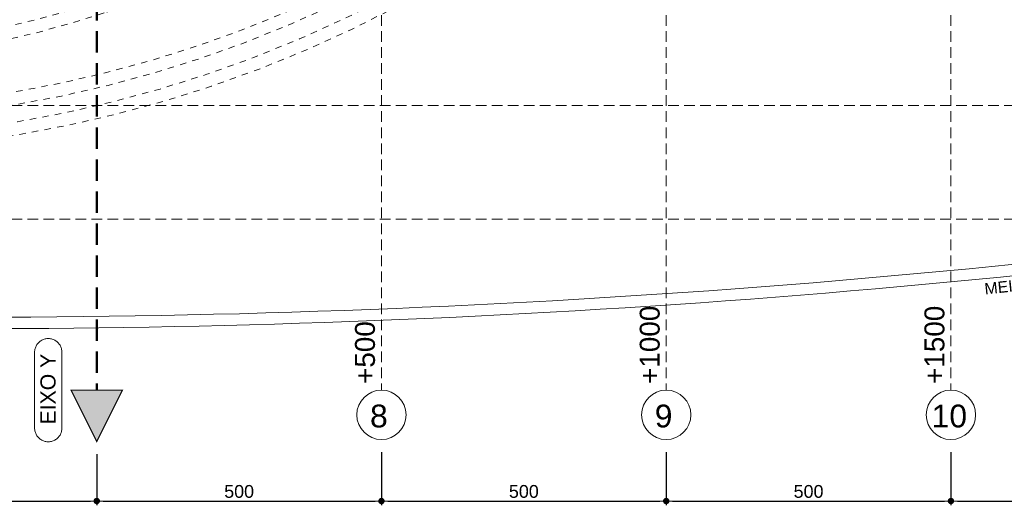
# Model space of a CAD drawing. Header units: millimetres. Extents: x 83 to 471, y -739 to 93.
# Tile 90 of 179: x 137 to 160, y -424 to -413. Entities that reach past the tile are written whole.
import ezdxf

# ---------------------------------------------------------------- set-up
doc = ezdxf.new("R2010")
doc.units = ezdxf.units.MM
for name, pattern in [('CYPE_RAYA', [0.225, 0.1125, -0.1125]), ('CYPE_RAYAPUNTOPUNTO', [0.45, 0.225, -0.075, 0, -0.075, 0, -0.075]), ('TRAZO_HUECO', [0.75, 0.5, -0.25])]:
    doc.linetypes.add(name, pattern=pattern)
for name, color, linetype, lineweight in [('__MAGNUS.Cota', 30, 'Continuous', 9), ('A-FLOR', 7, 'Continuous', 9), ('BL_CONTORNO', 7, 'Continuous', 30), ('CARGCIM', 7, 'Continuous', 9), ('COTA', 7, 'Continuous', 20), ('COTA_FORMAS', 7, 'CYPE_RAYAPUNTOPUNTO', 0), ('COTAS', 250, 'Continuous', 5), ('COTAS_REF_LINHAS', 7, 'Continuous', 20), ('LC-Eixos', 9, 'Continuous', 5), ('SAP_DIMENSION_Y_ARM', 7, 'Continuous', 0)]:
    doc.layers.add(name, color=color, linetype=linetype, lineweight=lineweight)
doc.styles.add('Arial', font='arial.ttf')
doc.dimstyles.new('Copy of UM_75.000000', dxfattribs={"dimtxt": 0.3, "dimasz": 0.15, "dimexe": 0.1, "dimexo": 0.3, "dimgap": 0.07, "dimtad": 1, "dimdec": 0, "dimlfac": 75, "dimzin": 0, "dimdsep": 46, "dimtxsty": 'Arial', "dimblk": 'DOT', "dimcen": 0.09, "dimdle": 0.1, "dimclrd": 30, "dimclre": 30, "dimclrt": 7, "dimadec": 1, "dimazin": 2, "dimtfac": 1, "dimtdec": 0, "dimtofl": 0, "dimtmove": 0, "dimatfit": 3, "dimldrblk": 'DOT', "dimfxl": 1, "dimtolj": 1, "dimarcsym": 0})

# ---------------------------------------------------------------- blocks, each defined once
blk = doc.blocks.new('_DOT')
at = {"layer": '__MAGNUS.Cota', "linetype": 'ByBlock'}
blk.add_line((-0.5, 0), (-1, 0), dxfattribs=at)
at = {"layer": '__MAGNUS.Cota', "linetype": 'ByBlock', "const_width": 0.5}
blk.add_lwpolyline([(-0.25, 0, 1), (0.25, 0, 1)], format="xyb", close=True, dxfattribs=at)
blk = doc.blocks.new('*D784')
at = {"layer": 'COTAS', "color": 30, "lineweight": -2}
for p, q in [((131.7061322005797, -422.7244821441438), (131.7061322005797, -423.9652072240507)), ((138.3731322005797, -422.7701978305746), (138.3731322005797, -423.9652072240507)), ((131.8561322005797, -423.8652072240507), (138.2231322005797, -423.8652072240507))]:
    blk.add_line(p, q, dxfattribs=at)
at = {"layer": 'Defpoints', "color": 0}
for p in [(131.7061322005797, -422.4244821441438), (138.3731322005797, -422.4701978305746), (138.3731322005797, -423.8652072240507)]:
    blk.add_point(p, dxfattribs=at)
at = {"layer": 'COTAS', "color": 30, "linetype": 'ByBlock', "lineweight": -2, "xscale": 0.15, "yscale": 0.15, "zscale": 0.15, "rotation": 180}
blk.add_blockref('_DOT', (131.7061322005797, -423.8652072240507), dxfattribs=at)
at = {"layer": 'COTAS', "color": 30, "linetype": 'ByBlock', "lineweight": -2, "xscale": 0.15, "yscale": 0.15, "zscale": 0.15}
blk.add_blockref('_DOT', (138.3731322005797, -423.8652072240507), dxfattribs=at)
at = {"layer": 'COTAS', "color": 7, "insert": (135.0396322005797, -423.6420353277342), "char_height": 0.3, "attachment_point": 5, "style": 'Arial'}
blk.add_mtext('\\A1;500', dxfattribs=at)
blk = doc.blocks.new('*D785')
at = {"layer": 'COTAS', "color": 30, "lineweight": -2}
for p, q in [((138.3731322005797, -422.7701978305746), (138.3731322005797, -423.9652072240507)), ((145.0401322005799, -422.7244821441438), (145.0401322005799, -423.9652072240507)), ((138.5231322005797, -423.8652072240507), (144.8901322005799, -423.8652072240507))]:
    blk.add_line(p, q, dxfattribs=at)
at = {"layer": 'Defpoints', "color": 0}
for p in [(138.3731322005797, -422.4701978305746), (145.0401322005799, -422.4244821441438), (145.0401322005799, -423.8652072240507)]:
    blk.add_point(p, dxfattribs=at)
at = {"layer": 'COTAS', "color": 30, "linetype": 'ByBlock', "lineweight": -2, "xscale": 0.15, "yscale": 0.15, "zscale": 0.15, "rotation": 180}
blk.add_blockref('_DOT', (138.3731322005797, -423.8652072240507), dxfattribs=at)
at = {"layer": 'COTAS', "color": 30, "linetype": 'ByBlock', "lineweight": -2, "xscale": 0.15, "yscale": 0.15, "zscale": 0.15}
blk.add_blockref('_DOT', (145.0401322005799, -423.8652072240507), dxfattribs=at)
at = {"layer": 'COTAS', "color": 7, "insert": (141.7066322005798, -423.6420353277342), "char_height": 0.3, "attachment_point": 5, "style": 'Arial'}
blk.add_mtext('\\A1;500', dxfattribs=at)
blk = doc.blocks.new('*D786')
at = {"layer": 'COTAS', "color": 30, "lineweight": -2}
for p, q in [((145.0401322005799, -422.7244821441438), (145.0401322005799, -423.9652072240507)), ((151.70713220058, -422.7244821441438), (151.70713220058, -423.9652072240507)), ((145.1901322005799, -423.8652072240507), (151.55713220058, -423.8652072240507))]:
    blk.add_line(p, q, dxfattribs=at)
at = {"layer": 'Defpoints', "color": 0}
for p in [(145.0401322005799, -422.4244821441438), (151.70713220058, -422.4244821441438), (151.70713220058, -423.8652072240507)]:
    blk.add_point(p, dxfattribs=at)
at = {"layer": 'COTAS', "color": 30, "linetype": 'ByBlock', "lineweight": -2, "xscale": 0.15, "yscale": 0.15, "zscale": 0.15, "rotation": 180}
blk.add_blockref('_DOT', (145.0401322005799, -423.8652072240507), dxfattribs=at)
at = {"layer": 'COTAS', "color": 30, "linetype": 'ByBlock', "lineweight": -2, "xscale": 0.15, "yscale": 0.15, "zscale": 0.15}
blk.add_blockref('_DOT', (151.70713220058, -423.8652072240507), dxfattribs=at)
at = {"layer": 'COTAS', "color": 7, "insert": (148.3736322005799, -423.6420353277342), "char_height": 0.3, "attachment_point": 5, "style": 'Arial'}
blk.add_mtext('\\A1;500', dxfattribs=at)
blk = doc.blocks.new('*D787')
at = {"layer": 'COTAS', "color": 30, "lineweight": -2}
for p, q in [((151.70713220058, -422.7244821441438), (151.70713220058, -423.9652072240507)), ((158.3741322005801, -422.7244821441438), (158.3741322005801, -423.9652072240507)), ((151.85713220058, -423.8652072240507), (158.2241322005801, -423.8652072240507))]:
    blk.add_line(p, q, dxfattribs=at)
at = {"layer": 'Defpoints', "color": 0}
for p in [(151.70713220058, -422.4244821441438), (158.3741322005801, -422.4244821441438), (158.3741322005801, -423.8652072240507)]:
    blk.add_point(p, dxfattribs=at)
at = {"layer": 'COTAS', "color": 30, "linetype": 'ByBlock', "lineweight": -2, "xscale": 0.15, "yscale": 0.15, "zscale": 0.15, "rotation": 180}
blk.add_blockref('_DOT', (151.70713220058, -423.8652072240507), dxfattribs=at)
at = {"layer": 'COTAS', "color": 30, "linetype": 'ByBlock', "lineweight": -2, "xscale": 0.15, "yscale": 0.15, "zscale": 0.15}
blk.add_blockref('_DOT', (158.3741322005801, -423.8652072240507), dxfattribs=at)
at = {"layer": 'COTAS', "color": 7, "insert": (155.04063220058, -423.6420353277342), "char_height": 0.3, "attachment_point": 5, "style": 'Arial'}
blk.add_mtext('\\A1;500', dxfattribs=at)
blk = doc.blocks.new('*D788')
at = {"layer": 'COTAS', "color": 30, "lineweight": -2}
for p, q in [((158.3741322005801, -422.7244821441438), (158.3741322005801, -423.9652072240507)), ((165.0411322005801, -422.7244821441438), (165.0411322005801, -423.9652072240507)), ((158.5241322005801, -423.8652072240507), (164.8911322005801, -423.8652072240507))]:
    blk.add_line(p, q, dxfattribs=at)
at = {"layer": 'Defpoints', "color": 0}
for p in [(158.3741322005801, -422.4244821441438), (165.0411322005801, -422.4244821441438), (165.0411322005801, -423.8652072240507)]:
    blk.add_point(p, dxfattribs=at)
at = {"layer": 'COTAS', "color": 30, "linetype": 'ByBlock', "lineweight": -2, "xscale": 0.15, "yscale": 0.15, "zscale": 0.15, "rotation": 180}
blk.add_blockref('_DOT', (158.3741322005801, -423.8652072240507), dxfattribs=at)
at = {"layer": 'COTAS', "color": 30, "linetype": 'ByBlock', "lineweight": -2, "xscale": 0.15, "yscale": 0.15, "zscale": 0.15}
blk.add_blockref('_DOT', (165.0411322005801, -423.8652072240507), dxfattribs=at)
at = {"layer": 'COTAS', "color": 7, "insert": (161.7076322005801, -423.6420353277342), "char_height": 0.3, "attachment_point": 5, "style": 'Arial'}
blk.add_mtext('\\A1;500', dxfattribs=at)
blk = doc.blocks.new('*D1165')
at = {"color": 30, "lineweight": -2}
blk.add_arc((138.3731322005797, -381.2668698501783), 1.521261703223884, 5.651790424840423, 84.34820957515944, dxfattribs=at)
at = {"layer": 'Defpoints', "color": 0}
for p in [(138.3731322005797, -372.3648810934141), (139.6905834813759, -380.5062389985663), (96.62457239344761, -381.2668698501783), (168.9921038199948, -381.2668698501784), (138.3731322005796, -421.268869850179)]:
    blk.add_point(p, dxfattribs=at)
at = {"color": 30, "linetype": 'ByBlock', "lineweight": -2, "xscale": 0.15, "yscale": 0.15, "zscale": 0.15}
for p, rotation in [((138.3731322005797, -379.7456081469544), 177.1741047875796), ((139.8943939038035, -381.2668698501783), 272.8258952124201)]:
    blk.add_blockref('_DOT', p, dxfattribs=dict(at, rotation=rotation))
at = {"color": 7, "insert": (139.6080076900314, -380.0319943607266), "char_height": 0.3, "attachment_point": 5, "rotation": 315, "style": 'Arial'}
blk.add_mtext('\\A1;90%%d', dxfattribs=at)
blk = doc.blocks.new('G$C05BD9800')
at = {"layer": 'BL_CONTORNO', "linetype": 'CYPE_RAYA', "lineweight": 9}
for points in [[(-27.89786708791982, 3.301203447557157, -0.02097196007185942), (-22.63056795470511, -10.00049999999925, 0.2521914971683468), (-10.00049999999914, -22.93086737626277, 0.1604170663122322), (2.415845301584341e-13, -22.86662850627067, 0.08690020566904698), (10.00000000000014, -17.04050169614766, -0.02981363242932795), (15.00074999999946, -13.43871046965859, -0.08019868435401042), (17.47727468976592, -12.21202961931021, 0.08019868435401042)], [(-28.1719184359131, 3.179154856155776, -0.02095977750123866), (-22.91660927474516, -10.09132570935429, 0.2520587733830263), (-10.0912695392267, -23.21680887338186, 0.1604667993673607), (0.0998859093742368, -23.14954595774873, 0.08691403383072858), (10.19150395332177, -17.2714406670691, -0.02984191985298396), (15.1683390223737, -13.687677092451, -0.08044660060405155), (17.56588621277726, -12.49864433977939)], [(-28.37745694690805, 3.087618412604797, -0.02095068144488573), (-23.13112506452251, -10.15948943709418, 0.2519612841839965), (-10.15934550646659, -23.43126530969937, 0.1605031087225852), (0.1748131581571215, -23.36172891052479, 0.08692405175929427), (10.33512239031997, -17.44465276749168, -0.02986381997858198), (15.29410156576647, -13.87435833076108, -0.08064196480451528), (17.63234485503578, -12.71360538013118)], [(16.80325487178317, -19.13550782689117, 0.1352947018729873), (4.88794872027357, -22.62030539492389, -0.3251372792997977), (-19.83538541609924, -19.02356842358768, -0.06288978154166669), (-26.35089008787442, -8.791249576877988)], [(16.80675853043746, -19.36048054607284, 0.1353800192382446), (4.999626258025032, -22.81578895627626, -0.3253906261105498), (-20.00100001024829, -19.17632811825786, -0.06295070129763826), (-26.55432529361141, -8.88736990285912, 0.06295070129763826)], [(16.81493373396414, -19.88541689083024, 0.1355822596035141), (5.260472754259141, -23.27176502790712, -0.3259672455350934), (-20.38751076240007, -19.53265795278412, -0.06309000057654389), (-27.02900744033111, -9.111650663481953)], [(16.81143007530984, -19.66044417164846, 0.1354950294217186), (5.148635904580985, -23.07637279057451, -0.3257225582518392), (-20.22185037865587, -19.37996360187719, -0.06303078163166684), (-26.82557223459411, -9.015530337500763)]]:
    blk.add_lwpolyline(points, format="xyb", dxfattribs=at)

msp = doc.modelspace()

# ---------------------------------------------------------------- hatches: boundary and pattern name
at = {"layer": 'LC-Eixos'}
h = msp.add_hatch(color=256, dxfattribs=at)
h.dxf.hatch_style = 1
h.paths.add_polyline_path([(137.7724682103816, -421.268869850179), (138.9737961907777, -421.268869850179), (138.3731322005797, -422.4701978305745), (137.7724682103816, -421.268869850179)])

# ---------------------------------------------------------------- linework, layer by layer
at = {"layer": 'A-FLOR'}
for radius, start, end in [(243.2121600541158, 267.0435948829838, 276.262165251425), (243.4788400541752, 267.4126388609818, 276.2621652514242)]:
    msp.add_arc((135.3149470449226, -176.3501802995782), radius, start, end, dxfattribs=at)
at = {"layer": 'CARGCIM', "linetype": 'TRAZO_HUECO', "lineweight": 50}
msp.add_line((138.3731322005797, -372.3648810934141), (138.3731322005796, -421.268869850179), dxfattribs=at)
at = {"layer": 'COTA', "const_width": 0.0266680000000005}
msp.add_lwpolyline([(138.9737961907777, -421.268869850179), (137.7724682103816, -421.268869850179), (138.3731322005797, -422.4701978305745)], close=True, dxfattribs=at)
at = {"layer": 'COTA_FORMAS', "linetype": 'TRAZO_HUECO', "ltscale": 0.5}
for p, q in [((145.0401322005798, -372.3648810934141), (145.0401322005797, -421.268869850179)), ((151.7071322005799, -372.3648810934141), (151.7071322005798, -421.268869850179)), ((158.37413220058, -372.3648810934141), (158.3741322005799, -421.268869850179)), ((96.62457239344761, -414.6018698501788), (168.9921038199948, -414.601869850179)), ((96.62457239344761, -417.268669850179), (168.9921038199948, -417.268669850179))]:
    msp.add_line(p, q, dxfattribs=at)
at = {"layer": 'COTAS_REF_LINHAS', "color": 7}
msp.add_lwpolyline([(136.9175584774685, -422.156914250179), (136.918273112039, -422.1782889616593), (136.920413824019, -422.1995682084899), (136.9239710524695, -422.2206569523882), (136.9289289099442, -422.2414610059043), (136.9352652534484, -422.2618874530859), (136.9429517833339, -422.2818450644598), (136.951954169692, -422.30124470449), (136.9622322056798, -422.3199997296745), (136.9737399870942, -422.3380263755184), (136.9864261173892, -422.3552441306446), (137.0002339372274, -422.3715760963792), (137.0151017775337, -422.3869493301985), (137.030963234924, -422.4012951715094), (137.0477474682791, -422.4145495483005), (137.0653795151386, -422.4266532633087), (137.0837806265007, -422.4375522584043), (137.1028686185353, -422.4471978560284), (137.1225582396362, -422.4555469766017), (137.1427615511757, -422.4625623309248), (137.1633883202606, -422.4682125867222), (137.1843464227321, -422.47247250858), (137.2055422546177, -422.4753230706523), (137.2268811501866, -422.4767515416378), (137.2482678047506, -422.4767515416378), (137.2696067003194, -422.4753230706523), (137.2908025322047, -422.4724725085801), (137.3117606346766, -422.4682125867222), (137.3323874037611, -422.4625623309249), (137.3525907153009, -422.4555469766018), (137.3722803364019, -422.4471978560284), (137.3913683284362, -422.4375522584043), (137.4097694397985, -422.4266532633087), (137.4274014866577, -422.4145495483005), (137.4441857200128, -422.4012951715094), (137.4600471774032, -422.3869493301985), (137.4749150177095, -422.3715760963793), (137.4887228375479, -422.3552441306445), (137.5014089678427, -422.3380263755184), (137.512916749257, -422.3199997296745), (137.523194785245, -422.30124470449), (137.5321971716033, -422.2818450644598), (137.5398837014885, -422.2618874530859), (137.5462200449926, -422.2414610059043), (137.5511779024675, -422.2206569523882), (137.5547351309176, -422.1995682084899), (137.5568758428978, -422.1782889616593), (137.5575904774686, -422.156914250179), (137.5575904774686, -420.3808254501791), (137.5568758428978, -420.3594507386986), (137.5547351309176, -420.3381714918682), (137.5511779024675, -420.3170827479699), (137.5462200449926, -420.2962786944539), (137.5398837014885, -420.2758522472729), (137.5321971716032, -420.2558946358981), (137.523194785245, -420.236494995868), (137.512916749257, -420.217739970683), (137.5014089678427, -420.1997133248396), (137.4887228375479, -420.1824955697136), (137.4749150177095, -420.1661636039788), (137.4600471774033, -420.1507903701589), (137.4441857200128, -420.1364445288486), (137.4274014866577, -420.1231901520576), (137.4097694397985, -420.1110864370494), (137.3913683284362, -420.1001874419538), (137.3722803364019, -420.0905418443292), (137.3525907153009, -420.0821927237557), (137.3323874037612, -420.0751773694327), (137.3117606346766, -420.0695271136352), (137.2908025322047, -420.065267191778), (137.2696067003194, -420.0624166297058), (137.2482678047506, -420.0609881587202), (137.2268811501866, -420.0609881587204), (137.2055422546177, -420.0624166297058), (137.1843464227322, -420.065267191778), (137.1633883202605, -420.0695271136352), (137.1427615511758, -420.0751773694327), (137.1225582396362, -420.0821927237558), (137.1028686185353, -420.0905418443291), (137.0837806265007, -420.1001874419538), (137.0653795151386, -420.1110864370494), (137.0477474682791, -420.1231901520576), (137.030963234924, -420.1364445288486), (137.0151017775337, -420.1507903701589), (137.0002339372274, -420.1661636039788), (136.9864261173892, -420.1824955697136), (136.9737399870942, -420.1997133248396), (136.9622322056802, -420.2177399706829), (136.9519541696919, -420.236494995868), (136.9429517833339, -420.2558946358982), (136.9352652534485, -420.2758522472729), (136.9289289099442, -420.2962786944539), (136.9239710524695, -420.3170827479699), (136.920413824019, -420.3381714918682), (136.918273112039, -420.3594507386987), (136.9175584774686, -420.3808254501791), (136.9175584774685, -422.156914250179)], close=True, dxfattribs=at)
for centre in [(145.0401322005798, -421.8466759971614), (151.70713220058, -421.8466759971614), (158.3741322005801, -421.8466759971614)]:
    msp.add_circle(centre, 0.5778061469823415, dxfattribs=at)

# ---------------------------------------------------------------- block references
at = {"xscale": 1.33333333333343, "yscale": 1.33333333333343, "zscale": 1.33333333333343}
msp.add_blockref('G$C05BD9800', (138.3731322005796, -381.2668698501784), dxfattribs=at)

# ---------------------------------------------------------------- texts
at = {"layer": 'COTAS_REF_LINHAS', "color": 7, "style": 'Arial'}
msp.add_text('EIXO Y', height=0.3555733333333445, rotation=90, dxfattribs=at).set_placement((137.4083640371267, -422.0725880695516))
for s, p in [('8', (144.7721188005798, -422.1411337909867)), ('9', (151.4391188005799, -422.1411337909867)), ('10', (157.9227112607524, -422.1411337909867))]:
    msp.add_text(s, height=0.5333600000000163, dxfattribs=at).set_placement(p)
at = {"layer": 'COTAS_REF_LINHAS', "color": 7, "char_height": 0.4666900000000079, "width": 0.2489013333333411, "attachment_point": 1, "rotation": 90.00000000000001, "style": 'Arial'}
for s, insert in [('+1000', (151.0870462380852, -421.1228476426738)), ('+1500', (157.7540462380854, -421.1228476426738)), ('+500', (144.4200462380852, -421.1228476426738))]:
    msp.add_mtext(s, dxfattribs=dict(at, insert=insert))
at = {"layer": 'SAP_DIMENSION_Y_ARM', "lineweight": 9, "style": 'Arial'}
msp.add_text('MEIO FIO EXISTENTE', height=0.2666800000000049, rotation=5.919900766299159, dxfattribs=at).set_placement((159.1732166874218, -419.0287012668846))

# ---------------------------------------------------------------- dimensions: what is measured, and where the dimension line sits
dim = msp.add_angular_dim_2l(base=(139.6905834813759, -380.5062389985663), line1=((96.62457239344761, -381.2668698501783), (168.9921038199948, -381.2668698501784)), line2=((138.3731322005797, -372.3648810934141), (138.3731322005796, -421.268869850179)), dimstyle='Copy of UM_75.000000')
dim.commit()
dim.dimension.update_dxf_attribs({"geometry": '*D1165', "text_midpoint": (139.6080076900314, -380.0319943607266)})
at = {"layer": 'COTAS'}
for base, p1, p2, picture, middle in [((138.3731322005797, -423.8652072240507), (131.7061322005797, -422.4244821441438), (138.3731322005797, -422.4701978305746), '*D784', (135.0396322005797, -423.6420353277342)), ((145.0401322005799, -423.8652072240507), (138.3731322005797, -422.4701978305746), (145.0401322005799, -422.4244821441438), '*D785', (141.7066322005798, -423.6420353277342)), ((151.70713220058, -423.8652072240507), (145.0401322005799, -422.4244821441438), (151.70713220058, -422.4244821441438), '*D786', (148.3736322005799, -423.6420353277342)), ((158.3741322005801, -423.8652072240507), (151.70713220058, -422.4244821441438), (158.3741322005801, -422.4244821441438), '*D787', (155.04063220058, -423.6420353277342)), ((165.0411322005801, -423.8652072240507), (158.3741322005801, -422.4244821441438), (165.0411322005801, -422.4244821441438), '*D788', (161.7076322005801, -423.6420353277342))]:
    dim = msp.add_linear_dim(base=base, p1=p1, p2=p2, dimstyle='Copy of UM_75.000000', dxfattribs=at)
    dim.commit()
    dim.dimension.update_dxf_attribs({"geometry": picture, "text_midpoint": middle})

doc.saveas('drawing.dxf')
